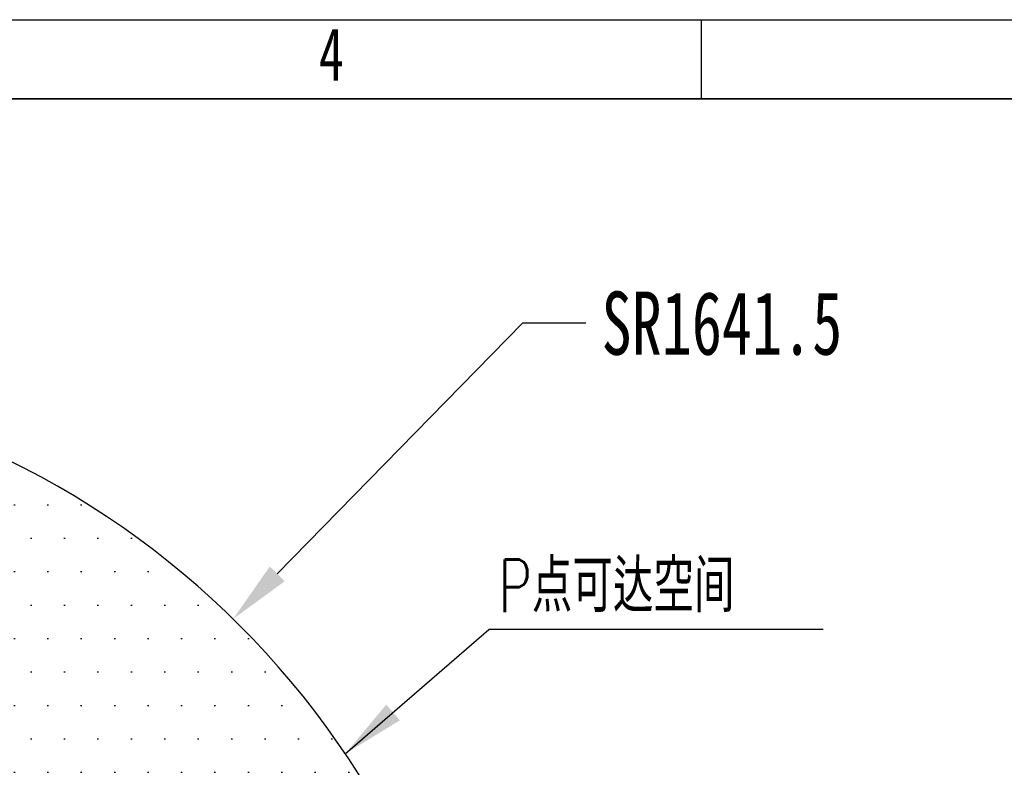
# Model space of a CAD drawing. Header units: millimetres. Extents: x 3 to 614, y 2 to 209.
# Tile 56 of 57: x 478 to 525, y 173 to 209. Entities that reach past the tile are written whole.
import ezdxf

# ---------------------------------------------------------------- set-up
doc = ezdxf.new("R2010")
doc.units = ezdxf.units.MM
doc.header["$PDSIZE"] = -1
for name, color, linetype in [('图层0', 7, 'Continuous'), ('尺寸线', 5, 'Continuous'), ('细实线', 7, 'Continuous')]:
    doc.layers.add(name, color=color, linetype=linetype)
doc.layers.add('粗实线', color=7, linetype='Continuous', lineweight=50)
doc.styles.add('SLDTEXTSTYLE0', font='TXT', dxfattribs={"width": 0.7, "bigfont": 'bigfont'})
doc.styles.add('SLDTEXTSTYLE1', font='TXT', dxfattribs={"width": 0.7})
doc.dimstyles.new('SLDDIMSTYLE16', dxfattribs={"dimtxt": 3, "dimasz": 3, "dimexe": 0, "dimexo": 0.0625, "dimgap": 0.75, "dimtad": 0, "dimtih": 1, "dimtoh": 1, "dimdec": 3, "dimlfac": 40, "dimrnd": 1e-09, "dimzin": 12, "dimdsep": 46, "dimtxsty": 'SLDTEXTSTYLE1', "dimsah": 1, "dimcen": 0, "dimadec": 0, "dimazin": 3, "dimtfac": 1, "dimtdec": 3, "dimtofl": 0, "dimtmove": 0, "dimatfit": 3, "dimfxl": 1, "dimfrac": 2, "dimtolj": 1, "dimtzin": 12, "dimarcsym": 0})
doc.dimstyles.new('SLDDIMSTYLE19', dxfattribs={"dimtxt": 0.18, "dimasz": 3, "dimexe": 0, "dimexo": 0.0625, "dimgap": 0, "dimtad": 0, "dimtih": 1, "dimtoh": 1, "dimdec": 0, "dimrnd": 1e-09, "dimzin": 0, "dimdsep": 46, "dimtxsty": 'Standard', "dimsah": 1, "dimcen": 0.09, "dimadec": 0, "dimazin": 0, "dimtfac": 3, "dimtdec": 0, "dimtofl": 0, "dimtmove": 0, "dimatfit": 3, "dimfxl": 1, "dimfrac": 2, "dimtolj": 1, "dimtzin": 0, "dimarcsym": 0})

# ---------------------------------------------------------------- blocks, each defined once
blk = doc.blocks.new('*D136')
at = {"layer": 'Defpoints', "color": 0, "transparency": 16777216}
for p in [(488.068, 180.306), (459.36, 150.982)]:
    blk.add_point(p, dxfattribs=at)
at = {"layer": '尺寸线', "color": 0, "lineweight": -2, "transparency": 16777216}
for p, q in [((501.818, 194.35), (490.167, 182.449)), ((504.818, 194.35), (501.818, 194.35))]:
    blk.add_line(p, q, dxfattribs=at)
at = {"layer": '尺寸线', "color": 0, "transparency": 16777216}
blk.add_solid([(489.81, 182.799), (490.524, 182.1), (488.068, 180.306)], dxfattribs=at)
at = {"layer": '尺寸线', "color": 0, "transparency": 16777216, "insert": (505.568, 195.85), "char_height": 3, "attachment_point": 1, "style": 'SLDTEXTSTYLE1'}
blk.add_mtext('\\A1;SR1641.5', dxfattribs=at)
blk = doc.blocks.new('SW_NOTE_0_3')
at = {"layer": '尺寸线', "color": 0}
blk.add_line((15.873, 0), (0, 0), dxfattribs=at)
at = {"layer": '尺寸线', "color": 0, "insert": (0.467, 3.324), "char_height": 2.5, "attachment_point": 1, "style": 'SLDTEXTSTYLE0'}
blk.add_mtext('P点可达空间', dxfattribs=at)

msp = doc.modelspace()

# ---------------------------------------------------------------- hatches: boundary and pattern name
at = {"layer": '尺寸线'}
h = msp.add_hatch(dxfattribs=at)
h.set_pattern_fill('DOTS', color=256, style=0)
h.set_pattern_definition([(0, (316.5512, -0.007), (0.79375, 1.5875), [0, -1.5875])])
edge = h.paths.add_edge_path(flags=0)
edge.add_line((464.759597, 191.662628), (464.759597, 154.733047))
edge.add_arc((459.359597, 150.981964), 6.575, -34.7855843, 34.7855843, ccw=False)
edge.add_line((464.759597, 147.230881), (464.759597, 110.3013))
edge.add_arc((459.359597, 150.981964), 41.0375, 277.5613065, 442.4386935)

# ---------------------------------------------------------------- linework, layer by layer
at = {"layer": '图层0'}
msp.add_line((510.291229, 208.754398), (510.291229, 204.993053), dxfattribs=at)
at = {"layer": '尺寸线'}
msp.add_arc((459.359597, 150.981964), 41.0375, 277.5613065, 82.4386935, dxfattribs=at)
at = {"layer": '粗实线', "lineweight": 35}
msp.add_line((341.551229, 204.993053), (608.551229, 204.993053), dxfattribs=at)
at = {"layer": '细实线'}
msp.add_line((319.304602, 208.754398), (613.797761, 208.754398), dxfattribs=at)

# ---------------------------------------------------------------- block references
at = {"layer": '尺寸线'}
msp.add_blockref('SW_NOTE_0_3', (500.21029, 179.804656), dxfattribs=at)

# ---------------------------------------------------------------- texts
at = {"layer": '图层0', "insert": (492.138149, 208.361119), "char_height": 2.5, "attachment_point": 1, "style": 'SLDTEXTSTYLE1'}
msp.add_mtext('4', dxfattribs=at)

# ---------------------------------------------------------------- dimensions: what is measured, and where the dimension line sits
at = {"layer": '尺寸线'}
dim = msp.add_radius_dim(center=(459.359597, 150.981964), mpoint=(488.068367, 180.305725), text='S<>', dimstyle='SLDDIMSTYLE16', dxfattribs=at)
dim.commit()
dim.dimension.update_dxf_attribs({"geometry": '*D136', "text_midpoint": (512.217899, 194.349797), "dimtype": 164})

# ---------------------------------------------------------------- leaders
msp.add_leader([(493.397153, 173.906214), (500.21029, 179.804656)], dimstyle='SLDDIMSTYLE19', dxfattribs=at)

doc.saveas('drawing.dxf')
